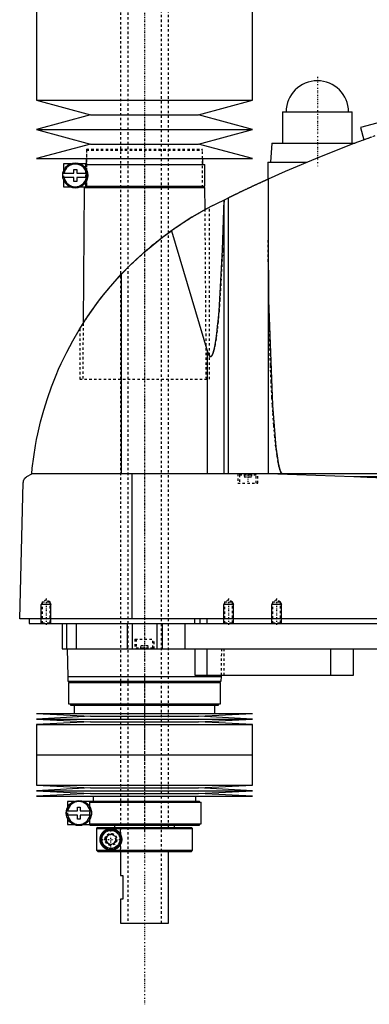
# Model space of a CAD drawing. Extents: x -702 to 168, y -144 to 599.
# Tile 1 of 7: x -702 to -556, y -144 to 266. Entities that reach past the tile are written whole.
import ezdxf

# ---------------------------------------------------------------- set-up
doc = ezdxf.new("R2010")
doc.units = 0
doc.linetypes.add('CENTER', pattern=[1.5, 0.45, -0.5, 0.05, -0.5])
doc.linetypes.add('DASHED', pattern=[2, 1, -1])
for name, color, linetype in [('AM_0', 7, 'CONTINUOUS'), ('AM_10', 7, 'CONTINUOUS'), ('AM_3', 7, 'DASHED'), ('AM_7', 7, 'CENTER')]:
    doc.layers.add(name, color=color, linetype=linetype)

msp = doc.modelspace()

# ---------------------------------------------------------------- linework, layer by layer
at = {"layer": 'AM_0', "color": 7, "linetype": 'CONTINUOUS'}
for p, q in [((-695, 375), (-695, 232.9)), ((-605, 232.9), (-605, 375)), ((-453.75, 249.97), (-560, 221.5)), ((-695, 232.9), (-672.5, 226.8)), ((-695, 232.9), (-605, 232.9)), ((-627.5, 226.8), (-605, 232.9)), ((-672.5, 226.8), (-695, 220.7)), ((-672.5, 226.8), (-627.5, 226.8)), ((-605, 220.7), (-627.5, 226.8)), ((-592.5, 228), (-592.5, 215)), ((-592.5, 228), (-563.5, 228)), ((-563.5, 215), (-563.5, 228)), ((-695, 220.7), (-672.5, 214.6)), ((-695, 220.7), (-605, 220.7)), ((-627.5, 214.6), (-605, 220.7)), ((-560, 221.5), (-558.62, 216.36)), ((-672.5, 214.6), (-695, 208.5)), ((-672.5, 214.6), (-627.5, 214.6)), ((-605, 208.5), (-627.5, 214.6)), ((-597, 215), (-597.5, 207)), ((-597, 215), (-562.27, 215)), ((-695, 208.5), (-605, 208.5)), ((-683.75, 206.3), (-683.75, 203.38)), ((-680.98, 206.3), (-683.75, 206.3)), ((-674.4, 206.3), (-676.72, 206.3)), ((-674.4, 204.29), (-674.4, 206.3)), ((-674.4, 206), (-624.85, 206)), ((-674.35, 208.5), (-674.35, 206)), ((-625.65, 206), (-625.65, 208.5)), ((-624.85, 197), (-624.85, 206)), ((-598.65, 207), (-598.65, 199.94)), ((-598.65, 207), (-582.43, 207)), ((-684.02, 202.4), (-679.45, 202.4)), ((-679.45, 202.4), (-679.45, 204)), ((-679.45, 204), (-678.25, 204)), ((-678.25, 204), (-678.25, 202.4)), ((-678.25, 202.4), (-673.68, 202.4)), ((-679.45, 200.6), (-684.02, 200.6)), ((-683.75, 199.62), (-683.75, 196.7)), ((-679.45, 199), (-679.45, 200.6)), ((-678.25, 199), (-679.45, 199)), ((-678.25, 200.6), (-678.25, 199)), ((-673.68, 200.6), (-678.25, 200.6)), ((-674.4, 196.7), (-674.4, 198.71)), ((-598.5, 200.01), (-598.5, 77.05)), ((-683.75, 196.7), (-680.98, 196.7)), ((-676.72, 196.7), (-674.4, 196.7)), ((-675.17, 196.5), (-675.58, 139.77)), ((-675.17, 196.5), (-624.83, 196.5)), ((-674.4, 197), (-624.85, 197)), ((-674.35, 197), (-674.35, 196.5)), ((-625.65, 196.5), (-625.65, 197)), ((-624.76, 187.27), (-624.83, 196.5)), ((-621.5, 189), (-615.04, 192.21)), ((-616.82, 77.05), (-616.82, 191.34)), ((-615.04, 77.05), (-615.04, 192.21)), ((-624.76, 187.27), (-623, 188.22)), ((-638.83, 178.45), (-623.7, 127.93)), ((-659.54, 77.05), (-659.54, 160.38)), ((-677, 137.5), (-675.58, 139.76)), ((-623.7, 77.05), (-623.7, 127.93)), ((-699, 75.85), (-697, 77.05)), ((-305.5, 77.05), (-697, 77.05)), ((-655.15, 16.5), (-655.15, 77.05)), ((-594.4, 77.05), (-562.76, 75.85)), ((-562.76, 75.85), (-352.3, 75.85)), ((-702, 16.5), (-700.5, 73.35)), ((-300.5, 16.5), (-702, 16.5)), ((-698, 16.5), (-698, 14.5)), ((-629.15, 16.5), (-629.15, 14.5)), ((-627, 16.5), (-627, 14.5)), ((-624, 16.5), (-624, 14.5)), ((-698, 14.5), (-344, 14.5)), ((-684.3, 14.5), (-684.3, 4)), ((-682.5, 14.5), (-682.5, 4)), ((-678.5, 14.5), (-678.5, 4)), ((-657.3, 14.5), (-657.3, 4)), ((-655.19, 14.5), (-655.19, 4)), ((-644.81, 14.5), (-644.81, 4)), ((-642.7, 14.5), (-642.7, 4)), ((-633.21, 14.5), (-633.21, 4)), ((-684.3, 4), (-488, 4)), ((-682.17, 4), (-682, -7.5)), ((-629, 4), (-629, -7)), ((-624, 4), (-624, -7)), ((-572.56, 4), (-572.56, -7)), ((-563, -7), (-563, 4)), ((-682, -7.5), (-681.9, -9.5)), ((-682, -7.5), (-618, -7.5)), ((-629, -7), (-563, -7)), ((-618.1, -9.5), (-618, -7.5)), ((-618, -7.5), (-617.99, -7)), ((-681.9, -9.5), (-618.1, -9.5)), ((-681.65, -10), (-681.65, -19)), ((-681.65, -10), (-618.35, -10)), ((-680.85, -9.5), (-680.85, -10)), ((-619.15, -10), (-619.15, -9.5)), ((-618.35, -19), (-618.35, -10)), ((-681.65, -19), (-618.35, -19)), ((-680.85, -19), (-680.85, -19.5)), ((-680.85, -19.5), (-619.15, -19.5)), ((-679.35, -19.5), (-679.35, -23)), ((-620.65, -23), (-620.65, -19.5)), ((-619.15, -19.5), (-619.15, -19)), ((-695, -23), (-672.5, -24.15)), ((-695, -23), (-605, -23)), ((-672.5, -24.15), (-695, -25.3)), ((-672.5, -24.15), (-627.5, -24.15)), ((-627.5, -24.15), (-605, -23)), ((-605, -25.3), (-627.5, -24.15)), ((-695, -25.3), (-672.5, -26.45)), ((-695, -25.3), (-605, -25.3)), ((-672.5, -26.45), (-695, -27.6)), ((-695, -27.6), (-695, -40.25)), ((-695, -27.6), (-605, -27.6)), ((-672.5, -26.45), (-627.5, -26.45)), ((-627.5, -26.45), (-605, -25.3)), ((-605, -27.6), (-627.5, -26.45)), ((-605, -40.25), (-605, -27.6)), ((-695, -40.25), (-605, -40.25)), ((-695, -40.25), (-695, -52.9)), ((-695, -40.25), (-605, -40.25)), ((-605, -52.9), (-605, -40.25)), ((-695, -52.9), (-672.5, -54.05)), ((-695, -52.9), (-605, -52.9)), ((-627.5, -54.05), (-605, -52.9)), ((-672.5, -54.05), (-695, -55.2)), ((-695, -55.2), (-672.5, -56.35)), ((-695, -55.2), (-605, -55.2)), ((-672.5, -56.35), (-695, -57.5)), ((-695, -57.5), (-605, -57.5)), ((-672.5, -54.05), (-627.5, -54.05)), ((-672.5, -56.35), (-627.5, -56.35)), ((-671.35, -57.5), (-671.35, -59.5)), ((-628.65, -59.5), (-628.65, -57.5)), ((-605, -55.2), (-627.5, -54.05)), ((-627.5, -56.35), (-605, -55.2)), ((-605, -57.5), (-627.5, -56.35)), ((-682.15, -59.7), (-682.15, -62.37)), ((-679.48, -59.7), (-682.15, -59.7)), ((-672.8, -59.7), (-675.22, -59.7)), ((-672.85, -59.5), (-672.85, -59.7)), ((-672.85, -59.5), (-627.15, -59.5)), ((-672.8, -61.88), (-672.8, -59.7)), ((-672.8, -60), (-626.35, -60)), ((-627.15, -60), (-627.15, -59.5)), ((-626.35, -69), (-626.35, -60)), ((-682.5, -63.6), (-677.95, -63.6)), ((-682.5, -65.4), (-682.5, -63.6)), ((-677.95, -65.4), (-682.5, -65.4)), ((-677.95, -63.6), (-677.95, -62)), ((-677.95, -62), (-676.75, -62)), ((-677.95, -67), (-677.95, -65.4)), ((-676.75, -62), (-676.75, -63.6)), ((-676.75, -63.6), (-672.18, -63.6)), ((-676.75, -65.4), (-676.75, -67)), ((-672.18, -65.4), (-676.75, -65.4)), ((-672.15, -63.78), (-672.15, -65.22)), ((-682.15, -66.63), (-682.15, -69.3)), ((-682.15, -69.3), (-679.48, -69.3)), ((-676.75, -67), (-677.95, -67)), ((-675.22, -69.3), (-672.8, -69.3)), ((-672.85, -69.3), (-672.85, -69.5)), ((-672.85, -69.5), (-627.15, -69.5)), ((-672.8, -69.3), (-672.8, -67.12)), ((-672.8, -69), (-626.35, -69)), ((-662.5, -69.5), (-662.5, -70.5)), ((-637.5, -70.5), (-637.5, -69.5)), ((-627.15, -69.5), (-627.15, -69)), ((-669.49, -70.5), (-669.99, -71)), ((-669.99, -71), (-630, -71)), ((-669.99, -71), (-669.99, -80)), ((-669.49, -70.5), (-630.5, -70.5)), ((-666, -74.35), (-664, -73.19)), ((-664, -73.19), (-662, -74.35)), ((-630, -71), (-630.5, -70.5)), ((-630, -80), (-630, -71)), ((-666, -76.65), (-666, -74.35)), ((-664, -77.81), (-666, -76.65)), ((-662, -76.65), (-664, -77.81)), ((-662, -74.35), (-662, -76.65)), ((-669.99, -80), (-630, -80)), ((-669.99, -80), (-669.49, -80.5)), ((-669.49, -80.5), (-630.5, -80.5)), ((-660, -80.5), (-660, -90.5)), ((-640, -110.5), (-640, -80.5)), ((-630.5, -80.5), (-630, -80)), ((-660, -90.5), (-659, -90.5)), ((-659, -90.5), (-659, -100.5)), ((-660, -100.5), (-660, -110.5)), ((-659, -100.5), (-660, -100.5)), ((-660, -110.5), (-640, -110.5))]:
    msp.add_line(p, q, dxfattribs=at)
for points in [[(-555.5, 217.5, 0), (-562.76, 214.82, 0), (-577.17, 209.17, 0), (-591.43, 203.15, 0), (-598.5, 200.01, 0)], [(-615.04, 192.21, 0), (-615, 192.23, 0), (-614.92, 192.27, 0), (-614.83, 192.31, 0), (-614.79, 192.34, 0), (-614.74, 192.36, 0), (-614.64, 192.41, 0), (-614.54, 192.46, 0), (-614.43, 192.51, 0), (-614.31, 192.57, 0), (-614.19, 192.63, 0), (-614.13, 192.66, 0), (-614.07, 192.69, 0), (-613.94, 192.75, 0), (-613.81, 192.82, 0), (-613.67, 192.88, 0), (-613.53, 192.95, 0), (-613.39, 193.02, 0), (-613.32, 193.05, 0), (-613.24, 193.09, 0), (-613.09, 193.16, 0), (-612.94, 193.23, 0), (-612.87, 193.27, 0), (-612.79, 193.31, 0), (-612.63, 193.39, 0), (-612.47, 193.47, 0), (-612.38, 193.51, 0), (-612.3, 193.55, 0), (-612.13, 193.63, 0), (-611.95, 193.71, 0), (-611.77, 193.8, 0), (-611.59, 193.89, 0), (-611.4, 193.98, 0), (-611.31, 194.02, 0), (-611.22, 194.07, 0), (-611.02, 194.16, 0), (-610.83, 194.26, 0), (-610.63, 194.35, 0), (-610.43, 194.45, 0), (-610.23, 194.54, 0), (-610.13, 194.59, 0), (-610.03, 194.64, 0), (-609.82, 194.74, 0), (-609.61, 194.84, 0), (-609.41, 194.94, 0), (-609.2, 195.04, 0), (-608.99, 195.14, 0), (-608.88, 195.19, 0), (-608.78, 195.24, 0), (-608.57, 195.34, 0), (-608.36, 195.44, 0), (-608.15, 195.54, 0), (-607.94, 195.64, 0), (-607.73, 195.73, 0), (-607.62, 195.78, 0), (-607.52, 195.83, 0), (-607.31, 195.93, 0), (-607.11, 196.03, 0), (-606.91, 196.12, 0), (-606.7, 196.22, 0), (-606.49, 196.32, 0), (-606.39, 196.37, 0), (-606.29, 196.41, 0), (-606.08, 196.51, 0), (-605.87, 196.61, 0), (-605.76, 196.66, 0), (-605.66, 196.71, 0), (-605.45, 196.81, 0), (-605.24, 196.91, 0), (-605.13, 196.96, 0), (-605.03, 197.01, 0), (-604.82, 197.1, 0), (-604.61, 197.2, 0), (-604.4, 197.3, 0), (-604.19, 197.39, 0), (-603.98, 197.49, 0), (-603.88, 197.54, 0), (-603.78, 197.59, 0), (-603.58, 197.68, 0), (-603.38, 197.77, 0), (-603.18, 197.86, 0), (-602.98, 197.95, 0), (-602.79, 198.04, 0), (-602.69, 198.09, 0), (-602.6, 198.13, 0), (-602.41, 198.22, 0), (-602.23, 198.3, 0), (-602.05, 198.39, 0), (-601.87, 198.47, 0), (-601.7, 198.55, 0), (-601.61, 198.59, 0), (-601.53, 198.62, 0), (-601.37, 198.7, 0), (-601.2, 198.77, 0), (-601.05, 198.85, 0), (-600.9, 198.91, 0), (-600.75, 198.98, 0), (-600.68, 199.02, 0), (-600.6, 199.05, 0), (-600.46, 199.11, 0), (-600.32, 199.18, 0), (-600.19, 199.24, 0), (-600.05, 199.3, 0), (-599.92, 199.36, 0), (-599.86, 199.39, 0), (-599.8, 199.42, 0), (-599.68, 199.47, 0), (-599.57, 199.52, 0), (-599.51, 199.55, 0), (-599.46, 199.57, 0), (-599.35, 199.62, 0), (-599.25, 199.66, 0), (-599.21, 199.69, 0), (-599.16, 199.71, 0), (-599.07, 199.75, 0), (-598.99, 199.78, 0), (-598.91, 199.82, 0), (-598.84, 199.85, 0), (-598.78, 199.88, 0), (-598.75, 199.89, 0), (-598.73, 199.9, 0), (-598.67, 199.93, 0), (-598.63, 199.95, 0), (-598.59, 199.96, 0), (-598.56, 199.98, 0), (-598.54, 199.99, 0), (-598.53, 199.99, 0), (-598.52, 200, 0), (-598.51, 200, 0), (-598.5, 200.01, 0), (-598.5, 200.01, 0)], [(-621.5, 189, 0), (-624.49, 187.42, 0), (-630.36, 184.04, 0), (-636.05, 180.38, 0), (-638.83, 178.45, 0)], [(-623.7, 127.93, 0), (-623.67, 127.8, 0), (-623.59, 127.55, 0), (-623.51, 127.33, 0), (-623.47, 127.22, 0), (-623.43, 127.12, 0), (-623.35, 126.92, 0), (-623.27, 126.75, 0), (-623.19, 126.59, 0), (-623.11, 126.45, 0), (-623.03, 126.32, 0), (-622.99, 126.27, 0), (-622.99, 126.26, 0), (-622.97, 126.24, 0), (-622.96, 126.22, 0), (-622.96, 126.22, 0), (-622.95, 126.21, 0), (-622.94, 126.19, 0), (-622.92, 126.18, 0), (-622.91, 126.16, 0), (-622.9, 126.15, 0), (-622.88, 126.13, 0), (-622.88, 126.13, 0), (-622.87, 126.12, 0), (-622.86, 126.11, 0), (-622.84, 126.09, 0), (-622.83, 126.08, 0), (-622.82, 126.07, 0), (-622.8, 126.06, 0), (-622.8, 126.05, 0), (-622.79, 126.05, 0), (-622.78, 126.04, 0), (-622.76, 126.03, 0), (-622.75, 126.02, 0), (-622.74, 126.01, 0), (-622.72, 126, 0), (-622.72, 126, 0), (-622.71, 125.99, 0), (-622.7, 125.99, 0), (-622.68, 125.98, 0), (-622.67, 125.97, 0), (-622.66, 125.97, 0), (-622.64, 125.96, 0), (-622.64, 125.96, 0), (-622.63, 125.96, 0), (-622.62, 125.95, 0), (-622.6, 125.95, 0), (-622.59, 125.95, 0), (-622.58, 125.94, 0), (-622.56, 125.94, 0), (-622.56, 125.94, 0), (-622.55, 125.94, 0), (-622.54, 125.94, 0), (-622.52, 125.94, 0), (-622.52, 125.94, 0), (-622.51, 125.94, 0), (-622.5, 125.94, 0), (-622.48, 125.94, 0), (-622.48, 125.94, 0), (-622.47, 125.94, 0), (-622.46, 125.94, 0), (-622.44, 125.94, 0), (-622.43, 125.94, 0), (-622.42, 125.94, 0), (-622.4, 125.95, 0), (-622.4, 125.95, 0), (-622.39, 125.95, 0), (-622.38, 125.96, 0), (-622.36, 125.96, 0), (-622.35, 125.97, 0), (-622.34, 125.97, 0), (-622.32, 125.98, 0), (-622.32, 125.98, 0), (-622.31, 125.98, 0), (-622.3, 125.99, 0), (-622.28, 126, 0), (-622.28, 126, 0), (-622.27, 126.01, 0), (-622.26, 126.01, 0), (-622.24, 126.02, 0), (-622.24, 126.03, 0), (-622.23, 126.03, 0), (-622.22, 126.04, 0), (-622.2, 126.05, 0), (-622.19, 126.06, 0), (-622.18, 126.08, 0), (-622.16, 126.09, 0), (-622.16, 126.09, 0), (-622.15, 126.1, 0), (-622.14, 126.11, 0), (-622.13, 126.13, 0), (-622.11, 126.14, 0), (-622.1, 126.15, 0), (-622.09, 126.17, 0), (-622.08, 126.18, 0), (-622.07, 126.18, 0), (-622.06, 126.2, 0), (-622.05, 126.22, 0), (-622.04, 126.22, 0), (-622.03, 126.23, 0), (-622.02, 126.25, 0), (-622.01, 126.27, 0), (-622, 126.28, 0), (-621.99, 126.29, 0), (-621.98, 126.3, 0), (-621.97, 126.32, 0), (-621.92, 126.39, 0), (-621.84, 126.53, 0), (-621.76, 126.68, 0), (-621.68, 126.85, 0), (-621.6, 127.03, 0), (-621.56, 127.13, 0), (-621.52, 127.24, 0), (-621.45, 127.46, 0), (-621.37, 127.69, 0), (-621.29, 127.95, 0), (-621.21, 128.22, 0), (-621.13, 128.5, 0), (-621.09, 128.65, 0), (-621.06, 128.81, 0), (-620.98, 129.13, 0), (-620.9, 129.47, 0), (-620.63, 130.78, 0), (-620.19, 133.5, 0), (-619.75, 136.79, 0), (-619.54, 138.64, 0), (-619.34, 140.63, 0), (-618.94, 145, 0), (-618.57, 149.87, 0), (-617.47, 170.39, 0), (-616.84, 191.33, 0)], [(-659.54, 160.38, 0), (-656.34, 163.67, 0), (-649.63, 169.92, 0), (-642.52, 175.73, 0), (-638.83, 178.45, 0)], [(-598.5, 174.82, 0), (-598.3, 149.52, 0), (-596.74, 105.69, 0), (-595.27, 88.1, 0), (-594.8, 84.49, 0), (-594.3, 81.58, 0), (-594.05, 80.38, 0), (-594.01, 80.2, 0), (-593.93, 79.85, 0), (-593.84, 79.52, 0), (-593.8, 79.37, 0), (-593.76, 79.22, 0), (-593.67, 78.93, 0), (-593.58, 78.66, 0), (-593.5, 78.41, 0), (-593.41, 78.19, 0), (-593.33, 77.98, 0), (-593.28, 77.89, 0), (-593.24, 77.8, 0), (-593.15, 77.63, 0), (-593.07, 77.49, 0), (-593.02, 77.41, 0), (-593, 77.39, 0), (-592.99, 77.37, 0), (-592.98, 77.36, 0), (-592.97, 77.35, 0), (-592.96, 77.33, 0), (-592.94, 77.32, 0), (-592.93, 77.3, 0), (-592.91, 77.28, 0), (-592.9, 77.27, 0), (-592.89, 77.26, 0), (-592.89, 77.25, 0), (-592.87, 77.24, 0), (-592.86, 77.22, 0), (-592.84, 77.21, 0), (-592.83, 77.2, 0), (-592.81, 77.18, 0), (-592.81, 77.18, 0), (-592.8, 77.17, 0), (-592.78, 77.16, 0), (-592.77, 77.15, 0), (-592.76, 77.14, 0), (-592.75, 77.14, 0), (-592.74, 77.13, 0), (-592.73, 77.12, 0), (-592.72, 77.11, 0), (-592.71, 77.11, 0), (-592.7, 77.1, 0), (-592.68, 77.09, 0), (-592.67, 77.09, 0), (-592.65, 77.08, 0), (-592.64, 77.08, 0), (-592.63, 77.07, 0), (-592.62, 77.07, 0), (-592.61, 77.07, 0), (-592.59, 77.06, 0), (-592.58, 77.06, 0), (-592.57, 77.06, 0), (-592.55, 77.05, 0), (-592.54, 77.05, 0), (-592.54, 77.05, 0), (-592.52, 77.05, 0), (-592.51, 77.05, 0), (-592.5, 77.05, 0)], [(-697, 77.05, 0), (-696.77, 79.37, 0), (-696.18, 84.09, 0), (-695.42, 88.89, 0), (-694.97, 91.32, 0), (-694.47, 93.75, 0), (-693.33, 98.65, 0), (-691.99, 103.56, 0), (-690.47, 108.47, 0), (-688.74, 113.37, 0), (-686.83, 118.23, 0), (-685.8, 120.64, 0), (-684.72, 123.04, 0), (-682.42, 127.8, 0), (-679.93, 132.47, 0), (-677.27, 137.05, 0), (-674.44, 141.53, 0), (-671.45, 145.88, 0), (-669.89, 148.01, 0), (-668.3, 150.11, 0), (-664.99, 154.24, 0), (-661.41, 158.34, 0), (-659.54, 160.38, 0)], [(-700.5, 73.35, 0), (-700.5, 73.35, 0), (-700.5, 73.36, 0), (-700.5, 73.37, 0), (-700.5, 73.38, 0), (-700.5, 73.38, 0), (-700.5, 73.39, 0), (-700.5, 73.4, 0), (-700.5, 73.43, 0), (-700.49, 73.48, 0), (-700.49, 73.51, 0), (-700.49, 73.53, 0), (-700.48, 73.58, 0), (-700.48, 73.63, 0), (-700.47, 73.68, 0), (-700.46, 73.73, 0), (-700.46, 73.78, 0), (-700.45, 73.8, 0), (-700.45, 73.82, 0), (-700.44, 73.86, 0), (-700.43, 73.9, 0), (-700.42, 73.94, 0), (-700.41, 73.98, 0), (-700.4, 74.02, 0), (-700.4, 74.04, 0), (-700.39, 74.05, 0), (-700.38, 74.09, 0), (-700.37, 74.12, 0), (-700.37, 74.14, 0), (-700.36, 74.16, 0), (-700.35, 74.19, 0), (-700.34, 74.22, 0), (-700.33, 74.24, 0), (-700.33, 74.26, 0), (-700.32, 74.29, 0), (-700.3, 74.32, 0), (-700.26, 74.43, 0), (-700.18, 74.59, 0), (-700.1, 74.75, 0), (-700.02, 74.88, 0), (-699.94, 75, 0), (-699.9, 75.06, 0), (-699.86, 75.11, 0), (-699.77, 75.22, 0), (-699.67, 75.32, 0), (-699.58, 75.41, 0), (-699.48, 75.51, 0), (-699.38, 75.59, 0), (-699.33, 75.63, 0), (-699.27, 75.67, 0), (-699.17, 75.75, 0), (-699.06, 75.82, 0), (-699, 75.85, 0)], [(-562.76, 75.85, 0), (-557.28, 75.66, 0), (-546.52, 75.14, 0)], [(-664, -80, 0), (-664.06, -80, 0), (-664.19, -80, 0), (-664.32, -79.99, 0), (-664.38, -79.98, 0), (-664.44, -79.98, 0), (-664.57, -79.96, 0), (-664.7, -79.95, 0), (-664.82, -79.92, 0), (-664.94, -79.9, 0), (-665.07, -79.87, 0), (-665.13, -79.86, 0), (-665.19, -79.84, 0), (-665.31, -79.81, 0), (-665.43, -79.77, 0), (-665.55, -79.73, 0), (-665.66, -79.68, 0), (-665.78, -79.63, 0), (-665.83, -79.61, 0), (-665.89, -79.58, 0), (-666, -79.53, 0), (-666.11, -79.47, 0), (-666.16, -79.45, 0), (-666.22, -79.42, 0), (-666.32, -79.35, 0), (-666.43, -79.29, 0), (-666.48, -79.26, 0), (-666.53, -79.22, 0), (-666.63, -79.15, 0), (-666.72, -79.08, 0), (-666.82, -79.01, 0), (-666.91, -78.93, 0), (-667, -78.85, 0), (-667.05, -78.81, 0), (-667.09, -78.77, 0), (-667.17, -78.69, 0), (-667.26, -78.6, 0), (-667.34, -78.52, 0), (-667.42, -78.43, 0), (-667.49, -78.34, 0), (-667.53, -78.29, 0), (-667.57, -78.25, 0), (-667.64, -78.15, 0), (-667.71, -78.05, 0), (-667.78, -77.94, 0), (-667.85, -77.83, 0), (-667.91, -77.72, 0), (-667.95, -77.66, 0), (-667.98, -77.6, 0), (-668.04, -77.48, 0), (-668.1, -77.36, 0), (-668.15, -77.23, 0), (-668.21, -77.1, 0), (-668.25, -76.97, 0), (-668.28, -76.9, 0), (-668.3, -76.83, 0), (-668.34, -76.69, 0), (-668.38, -76.55, 0), (-668.41, -76.4, 0), (-668.43, -76.31, 0), (-668.43, -76.28, 0), (-668.44, -76.26, 0), (-668.44, -76.24, 0), (-668.44, -76.23, 0), (-668.44, -76.21, 0), (-668.45, -76.18, 0), (-668.45, -76.15, 0), (-668.46, -76.13, 0), (-668.46, -76.1, 0), (-668.46, -76.09, 0), (-668.46, -76.07, 0), (-668.47, -76.05, 0), (-668.47, -76.02, 0), (-668.47, -76.01, 0), (-668.47, -75.99, 0), (-668.48, -75.97, 0), (-668.48, -75.94, 0), (-668.48, -75.93, 0), (-668.48, -75.91, 0), (-668.48, -75.89, 0), (-668.49, -75.86, 0), (-668.49, -75.83, 0), (-668.49, -75.8, 0), (-668.49, -75.77, 0), (-668.49, -75.76, 0), (-668.49, -75.75, 0), (-668.49, -75.72, 0), (-668.5, -75.69, 0), (-668.5, -75.66, 0), (-668.5, -75.63, 0), (-668.5, -75.6, 0), (-668.5, -75.59, 0), (-668.5, -75.57, 0), (-668.5, -75.54, 0), (-668.5, -75.51, 0), (-668.5, -75.5, 0), (-668.5, -75.49, 0), (-668.5, -75.46, 0), (-668.5, -75.43, 0), (-668.5, -75.41, 0), (-668.5, -75.4, 0), (-668.5, -75.37, 0), (-668.5, -75.34, 0), (-668.5, -75.31, 0), (-668.49, -75.28, 0), (-668.49, -75.25, 0), (-668.49, -75.24, 0), (-668.49, -75.23, 0), (-668.49, -75.2, 0), (-668.49, -75.17, 0), (-668.49, -75.14, 0), (-668.48, -75.11, 0), (-668.48, -75.09, 0), (-668.48, -75.07, 0), (-668.48, -75.06, 0), (-668.48, -75.03, 0), (-668.47, -75.01, 0), (-668.47, -74.99, 0), (-668.47, -74.98, 0), (-668.47, -74.95, 0), (-668.46, -74.93, 0), (-668.46, -74.91, 0), (-668.46, -74.9, 0), (-668.46, -74.87, 0), (-668.45, -74.85, 0), (-668.45, -74.82, 0), (-668.44, -74.79, 0), (-668.44, -74.77, 0), (-668.44, -74.76, 0), (-668.44, -74.74, 0), (-668.43, -74.72, 0), (-668.43, -74.69, 0), (-668.41, -74.6, 0), (-668.38, -74.45, 0), (-668.34, -74.31, 0), (-668.3, -74.17, 0), (-668.28, -74.1, 0), (-668.25, -74.03, 0), (-668.21, -73.9, 0), (-668.15, -73.77, 0), (-668.1, -73.64, 0), (-668.04, -73.52, 0), (-667.98, -73.4, 0), (-667.95, -73.34, 0), (-667.91, -73.28, 0), (-667.85, -73.17, 0), (-667.78, -73.06, 0), (-667.71, -72.95, 0), (-667.64, -72.85, 0), (-667.57, -72.75, 0), (-667.53, -72.71, 0), (-667.49, -72.66, 0), (-667.42, -72.57, 0), (-667.34, -72.48, 0), (-667.26, -72.4, 0), (-667.17, -72.31, 0), (-667.09, -72.23, 0), (-667.05, -72.19, 0), (-667, -72.15, 0), (-666.91, -72.07, 0), (-666.82, -71.99, 0), (-666.72, -71.92, 0), (-666.63, -71.85, 0), (-666.53, -71.78, 0), (-666.48, -71.74, 0), (-666.43, -71.71, 0), (-666.32, -71.65, 0), (-666.22, -71.58, 0), (-666.16, -71.55, 0), (-666.11, -71.53, 0), (-666, -71.47, 0), (-665.89, -71.42, 0), (-665.83, -71.39, 0), (-665.78, -71.37, 0), (-665.66, -71.32, 0), (-665.55, -71.27, 0), (-665.43, -71.23, 0), (-665.31, -71.19, 0), (-665.19, -71.16, 0), (-665.13, -71.14, 0), (-665.07, -71.13, 0), (-664.94, -71.1, 0), (-664.82, -71.08, 0), (-664.7, -71.05, 0), (-664.57, -71.04, 0), (-664.44, -71.02, 0), (-664.38, -71.02, 0), (-664.32, -71.01, 0), (-664.19, -71, 0), (-664.06, -71, 0), (-664, -71, 0)], [(-664, -71, 0), (-663.95, -71, 0), (-663.85, -71, 0), (-663.74, -71.01, 0), (-663.69, -71.01, 0), (-663.63, -71.01, 0), (-663.52, -71.03, 0), (-663.42, -71.04, 0), (-663.3, -71.05, 0), (-663.19, -71.07, 0), (-663.08, -71.09, 0), (-663.02, -71.11, 0), (-662.97, -71.12, 0), (-662.85, -71.15, 0), (-662.74, -71.18, 0), (-662.63, -71.21, 0), (-662.51, -71.25, 0), (-662.4, -71.29, 0), (-662.34, -71.32, 0), (-662.28, -71.34, 0), (-662.17, -71.39, 0), (-662.06, -71.44, 0), (-662, -71.47, 0), (-661.95, -71.5, 0), (-661.83, -71.56, 0), (-661.72, -71.62, 0), (-661.67, -71.65, 0), (-661.61, -71.68, 0), (-661.51, -71.75, 0), (-661.4, -71.83, 0), (-661.3, -71.9, 0), (-661.19, -71.98, 0), (-661.09, -72.06, 0), (-661.04, -72.11, 0), (-661, -72.15, 0), (-660.9, -72.24, 0), (-660.81, -72.33, 0), (-660.71, -72.42, 0), (-660.63, -72.52, 0), (-660.54, -72.62, 0), (-660.5, -72.68, 0), (-660.45, -72.73, 0), (-660.37, -72.84, 0), (-660.29, -72.95, 0), (-660.21, -73.07, 0), (-660.14, -73.19, 0), (-660.06, -73.32, 0), (-660.03, -73.38, 0), (-660, -73.45, 0), (-659.93, -73.58, 0), (-659.87, -73.71, 0), (-659.81, -73.85, 0), (-659.76, -73.99, 0), (-659.71, -74.13, 0), (-659.69, -74.2, 0), (-659.67, -74.27, 0), (-659.63, -74.41, 0), (-659.6, -74.56, 0), (-659.57, -74.7, 0), (-659.55, -74.85, 0), (-659.53, -74.99, 0), (-659.52, -75.07, 0), (-659.51, -75.14, 0), (-659.51, -75.28, 0), (-659.5, -75.43, 0), (-659.5, -75.5, 0), (-659.5, -75.57, 0), (-659.51, -75.72, 0), (-659.51, -75.86, 0), (-659.52, -75.93, 0), (-659.53, -76.01, 0), (-659.55, -76.15, 0), (-659.57, -76.3, 0), (-659.6, -76.44, 0), (-659.63, -76.59, 0), (-659.67, -76.73, 0), (-659.69, -76.8, 0), (-659.71, -76.87, 0), (-659.76, -77.01, 0), (-659.81, -77.15, 0), (-659.87, -77.29, 0), (-659.93, -77.42, 0), (-660, -77.55, 0), (-660.03, -77.62, 0), (-660.06, -77.68, 0), (-660.14, -77.81, 0), (-660.21, -77.93, 0), (-660.29, -78.05, 0), (-660.37, -78.16, 0), (-660.45, -78.27, 0), (-660.5, -78.32, 0), (-660.54, -78.38, 0), (-660.63, -78.48, 0), (-660.71, -78.58, 0), (-660.81, -78.67, 0), (-660.9, -78.76, 0), (-661, -78.85, 0), (-661.04, -78.89, 0), (-661.09, -78.94, 0), (-661.19, -79.02, 0), (-661.3, -79.1, 0), (-661.4, -79.17, 0), (-661.51, -79.25, 0), (-661.61, -79.32, 0), (-661.67, -79.35, 0), (-661.72, -79.38, 0), (-661.83, -79.44, 0), (-661.95, -79.5, 0), (-662, -79.53, 0), (-662.06, -79.56, 0), (-662.17, -79.61, 0), (-662.28, -79.66, 0), (-662.34, -79.68, 0), (-662.4, -79.71, 0), (-662.51, -79.75, 0), (-662.63, -79.79, 0), (-662.74, -79.82, 0), (-662.85, -79.85, 0), (-662.97, -79.88, 0), (-663.02, -79.89, 0), (-663.08, -79.91, 0), (-663.19, -79.93, 0), (-663.3, -79.95, 0), (-663.42, -79.96, 0), (-663.52, -79.97, 0), (-663.63, -79.99, 0), (-663.69, -79.99, 0), (-663.74, -79.99, 0), (-663.85, -80, 0), (-663.95, -80, 0), (-664, -80, 0)]]:
    msp.add_polyline3d(points, dxfattribs=at)
for centre, radius in [((-678.85, 201.5), 5.25), ((-677.35, -64.5), 5.25), ((-664, -75.5), 4.25), ((-664, -75.5), 3.75)]:
    msp.add_circle(centre, radius, dxfattribs=at)
for centre, radius, start, end in [((-578, 228), 13, 0, 180), ((-678.85, 201.5), 4.75, 10.9221, 169.0779), ((-678.85, 201.5), 4.75, 190.9221, 349.0779), ((-677.35, -64.5), 4.75, 10.9221, 169.0779), ((-677.35, -64.5), 4.75, 190.9221, 349.0779)]:
    msp.add_arc(centre, radius, start, end, dxfattribs=at)
at = {"layer": 'AM_10', "color": 7, "linetype": 'CONTINUOUS'}
for p, q in [((-692.62, 23.16), (-693, 22.5)), ((-689, 22.5), (-693, 22.5)), ((-693, 14.5), (-693, 22.5)), ((-689.38, 23.16), (-689, 22.5)), ((-689, 14.5), (-689, 22.5)), ((-616.62, 23.16), (-617, 22.5)), ((-613, 22.5), (-617, 22.5)), ((-617, 14.5), (-617, 22.5)), ((-613.38, 23.16), (-613, 22.5)), ((-613, 14.5), (-613, 22.5)), ((-596.62, 23.16), (-597, 22.5)), ((-593, 22.5), (-597, 22.5)), ((-597, 14.5), (-597, 22.5)), ((-593.38, 23.16), (-593, 22.5)), ((-593, 14.5), (-593, 22.5))]:
    msp.add_line(p, q, dxfattribs=at)
msp.add_arc((-664, -75.5), 2.01, 75, 15, dxfattribs=at)
at = {"layer": 'AM_3', "color": 6, "linetype": 'DASHED'}
for p, q in [((-657, 565.5), (-657, -110.5)), ((-643, -110.5), (-643, 565.5)), ((-660, 553.5), (-660, -80.5)), ((-640, -70.5), (-640, 553.5)), ((-558.62, 216.36), (-549.21, 219.86)), ((-674.17, 212.5), (-674.17, 196.5)), ((-674.17, 212.5), (-625.83, 212.5)), ((-673.67, 212.5), (-674.17, 212)), ((-674.17, 212), (-674.17, 196.5)), ((-674.17, 212), (-625.83, 212)), ((-625.83, 212), (-626.33, 212.5)), ((-625.83, 196.5), (-625.83, 212.5)), ((-625.83, 196.5), (-625.83, 212)), ((-676.72, 206.3), (-680.98, 206.3)), ((-683.75, 203.38), (-683.75, 199.62)), ((-674.4, 198.71), (-674.4, 204.29)), ((-674.16, 199.15), (-674.16, 203.85)), ((-680.98, 196.7), (-676.72, 196.7)), ((-624.25, 116.5), (-624.76, 187.27)), ((-623, 116.5), (-623, 188.22)), ((-675.58, 139.77), (-675.75, 116.5)), ((-677, 137.5), (-677, 116.5)), ((-677, 116.5), (-623, 116.5)), ((-611.15, 77.05), (-611.15, 73.05)), ((-610.1, 77.05), (-610.5, 76.65)), ((-610.5, 76.65), (-610.5, 73.05)), ((-610.5, 76.65), (-603.5, 76.65)), ((-608.5, 77.05), (-608.5, 75.8)), ((-608.5, 75.8), (-605.5, 75.8)), ((-607, 77.05), (-607, 75.8)), ((-605.5, 77.05), (-605.5, 75.8)), ((-603.5, 76.65), (-603.9, 77.05)), ((-603.5, 73.05), (-603.5, 76.65)), ((-602.85, 73.05), (-602.85, 77.05)), ((-611.15, 73.05), (-602.85, 73.05)), ((-691, 24.5), (-692.62, 23.56)), ((-692.62, 23.56), (-692.62, 14.88)), ((-692.62, 23.56), (-689.38, 23.56)), ((-689.38, 23.56), (-691, 24.5)), ((-689.38, 14.88), (-689.38, 23.56)), ((-615, 24.5), (-616.62, 23.56)), ((-616.62, 23.56), (-616.62, 14.88)), ((-616.62, 23.56), (-613.38, 23.56)), ((-613.38, 23.56), (-615, 24.5)), ((-613.38, 14.88), (-613.38, 23.56)), ((-595, 24.5), (-596.62, 23.56)), ((-596.62, 23.56), (-596.62, 14.88)), ((-596.62, 23.56), (-593.38, 23.56)), ((-593.38, 23.56), (-595, 24.5)), ((-593.38, 14.88), (-593.38, 23.56)), ((-692.62, 14.88), (-693, 14.5)), ((-692.62, 14.88), (-689.38, 14.88)), ((-689, 14.5), (-689.38, 14.88)), ((-678.5, 14.5), (-678.5, 4)), ((-616.62, 14.88), (-617, 14.5)), ((-616.62, 14.88), (-613.38, 14.88)), ((-613, 14.5), (-613.38, 14.88)), ((-596.62, 14.88), (-597, 14.5)), ((-596.62, 14.88), (-593.38, 14.88)), ((-593, 14.5), (-593.38, 14.88)), ((-654, 8), (-654, 4)), ((-654, 8), (-646, 8)), ((-653.5, 8), (-653.5, 4.4)), ((-653.5, 4.4), (-653.1, 4)), ((-653.5, 4.4), (-646.5, 4.4)), ((-651.5, 4), (-651.5, 5.25)), ((-648.5, 5.25), (-651.5, 5.25)), ((-650, 4), (-650, 5.25)), ((-648.5, 4), (-648.5, 5.25)), ((-646.9, 4), (-646.5, 4.4)), ((-646.5, 4.4), (-646.5, 8)), ((-646, 4), (-646, 8)), ((-617.99, -7), (-617.83, 4)), ((-616.85, -7), (-616.85, 4)), ((-675.22, -59.7), (-679.48, -59.7)), ((-682.15, -62.37), (-682.15, -66.63)), ((-672.8, -67.12), (-672.8, -61.88)), ((-672.59, -66.72), (-672.59, -62.28)), ((-679.48, -69.3), (-675.22, -69.3)), ((-669.99, -71), (-669.86, -70.87)), ((-669.73, -70.75), (-669.61, -70.62)), ((-659.97, -80.5), (-659.97, -70.5)), ((-669.49, -80.5), (-669.86, -80.13))]:
    msp.add_line(p, q, dxfattribs=at)
for points in [[(-616.84, 191.33, 0), (-617.47, 170.39, 0), (-618.57, 149.87, 0), (-618.94, 145, 0), (-619.34, 140.63, 0), (-619.54, 138.64, 0), (-619.75, 136.79, 0), (-620.19, 133.5, 0), (-620.63, 130.78, 0), (-620.9, 129.47, 0), (-620.98, 129.13, 0), (-621.06, 128.81, 0), (-621.09, 128.65, 0), (-621.13, 128.5, 0), (-621.21, 128.22, 0), (-621.29, 127.95, 0), (-621.37, 127.69, 0), (-621.45, 127.46, 0), (-621.52, 127.24, 0), (-621.56, 127.13, 0), (-621.6, 127.03, 0), (-621.68, 126.85, 0), (-621.76, 126.68, 0), (-621.84, 126.53, 0), (-621.92, 126.39, 0), (-621.97, 126.32, 0), (-621.98, 126.3, 0), (-621.99, 126.29, 0), (-622, 126.28, 0), (-622.01, 126.27, 0), (-622.02, 126.25, 0), (-622.03, 126.23, 0), (-622.04, 126.22, 0), (-622.05, 126.22, 0), (-622.06, 126.2, 0), (-622.07, 126.18, 0), (-622.08, 126.18, 0), (-622.09, 126.17, 0), (-622.1, 126.15, 0), (-622.11, 126.14, 0), (-622.13, 126.13, 0), (-622.14, 126.11, 0), (-622.15, 126.1, 0), (-622.16, 126.09, 0), (-622.16, 126.09, 0), (-622.18, 126.08, 0), (-622.19, 126.06, 0), (-622.2, 126.05, 0), (-622.22, 126.04, 0), (-622.23, 126.03, 0), (-622.24, 126.03, 0), (-622.24, 126.02, 0), (-622.26, 126.01, 0), (-622.27, 126.01, 0), (-622.28, 126, 0), (-622.28, 126, 0), (-622.3, 125.99, 0), (-622.31, 125.98, 0), (-622.32, 125.98, 0), (-622.32, 125.98, 0), (-622.34, 125.97, 0), (-622.35, 125.97, 0), (-622.36, 125.96, 0), (-622.38, 125.96, 0), (-622.39, 125.95, 0), (-622.4, 125.95, 0), (-622.4, 125.95, 0), (-622.42, 125.94, 0), (-622.43, 125.94, 0), (-622.44, 125.94, 0), (-622.46, 125.94, 0), (-622.47, 125.94, 0), (-622.48, 125.94, 0), (-622.48, 125.94, 0), (-622.5, 125.94, 0), (-622.51, 125.94, 0), (-622.52, 125.94, 0), (-622.52, 125.94, 0), (-622.54, 125.94, 0), (-622.55, 125.94, 0), (-622.56, 125.94, 0), (-622.56, 125.94, 0), (-622.58, 125.94, 0), (-622.59, 125.95, 0), (-622.6, 125.95, 0), (-622.62, 125.95, 0), (-622.63, 125.96, 0), (-622.64, 125.96, 0), (-622.64, 125.96, 0), (-622.66, 125.97, 0), (-622.67, 125.97, 0), (-622.68, 125.98, 0), (-622.7, 125.99, 0), (-622.71, 125.99, 0), (-622.72, 126, 0), (-622.72, 126, 0), (-622.74, 126.01, 0), (-622.75, 126.02, 0), (-622.76, 126.03, 0), (-622.78, 126.04, 0), (-622.79, 126.05, 0), (-622.8, 126.05, 0), (-622.8, 126.06, 0), (-622.82, 126.07, 0), (-622.83, 126.08, 0), (-622.84, 126.09, 0), (-622.86, 126.11, 0), (-622.87, 126.12, 0), (-622.88, 126.13, 0), (-622.88, 126.13, 0), (-622.9, 126.15, 0), (-622.91, 126.16, 0), (-622.92, 126.18, 0), (-622.94, 126.19, 0), (-622.95, 126.21, 0), (-622.96, 126.22, 0), (-622.96, 126.22, 0), (-622.97, 126.24, 0), (-622.99, 126.26, 0), (-622.99, 126.27, 0), (-623, 126.28, 0), (-623.01, 126.3, 0), (-623.03, 126.31, 0), (-623.03, 126.32, 0), (-623.04, 126.33, 0), (-623.05, 126.35, 0), (-623.07, 126.37, 0), (-623.11, 126.45, 0), (-623.19, 126.59, 0), (-623.27, 126.75, 0), (-623.35, 126.92, 0), (-623.43, 127.12, 0), (-623.47, 127.22, 0), (-623.51, 127.33, 0), (-623.59, 127.55, 0), (-623.67, 127.8, 0), (-623.7, 127.93, 0)], [(-675.58, 139.76, 0), (-675.47, 139.94, 0), (-675.25, 140.29, 0), (-675.01, 140.66, 0), (-674.88, 140.86, 0), (-674.75, 141.05, 0), (-674.49, 141.46, 0), (-674.21, 141.88, 0), (-673.92, 142.31, 0), (-673.62, 142.75, 0), (-673.32, 143.21, 0), (-673.16, 143.43, 0), (-673, 143.67, 0), (-672.68, 144.14, 0), (-672.35, 144.61, 0), (-672.01, 145.09, 0), (-671.67, 145.57, 0), (-671.32, 146.06, 0), (-671.15, 146.3, 0), (-670.97, 146.55, 0), (-670.62, 147.03, 0), (-670.26, 147.52, 0), (-670.08, 147.77, 0), (-669.89, 148.02, 0), (-669.52, 148.52, 0), (-669.13, 149.03, 0), (-668.94, 149.28, 0), (-668.74, 149.54, 0), (-668.34, 150.06, 0), (-667.93, 150.58, 0), (-667.52, 151.11, 0), (-667.1, 151.65, 0), (-666.67, 152.19, 0), (-666.45, 152.46, 0), (-666.23, 152.73, 0), (-665.78, 153.27, 0), (-665.33, 153.82, 0), (-664.88, 154.37, 0), (-664.41, 154.92, 0), (-663.94, 155.47, 0), (-663.7, 155.75, 0), (-663.46, 156.03, 0), (-662.98, 156.58, 0), (-662.49, 157.14, 0), (-661.99, 157.7, 0), (-661.49, 158.25, 0), (-660.99, 158.81, 0), (-660.74, 159.09, 0), (-660.48, 159.37, 0), (-659.96, 159.92, 0), (-659.45, 160.48, 0), (-658.92, 161.03, 0), (-658.39, 161.58, 0), (-657.86, 162.13, 0), (-657.6, 162.4, 0), (-657.33, 162.67, 0), (-656.79, 163.22, 0), (-656.25, 163.76, 0), (-655.71, 164.29, 0), (-655.16, 164.83, 0), (-654.61, 165.36, 0), (-654.34, 165.62, 0), (-654.06, 165.88, 0), (-653.51, 166.4, 0), (-652.96, 166.92, 0), (-652.69, 167.18, 0), (-652.41, 167.43, 0), (-651.86, 167.94, 0), (-651.31, 168.44, 0), (-651.03, 168.69, 0), (-650.75, 168.93, 0), (-650.2, 169.42, 0), (-649.65, 169.9, 0), (-649.09, 170.39, 0), (-648.53, 170.88, 0), (-647.95, 171.36, 0), (-647.67, 171.61, 0), (-647.38, 171.85, 0), (-646.79, 172.34, 0), (-646.2, 172.82, 0), (-645.61, 173.3, 0), (-645.01, 173.78, 0), (-644.41, 174.26, 0), (-644.11, 174.5, 0), (-643.81, 174.73, 0), (-643.21, 175.2, 0), (-642.6, 175.67, 0), (-642, 176.13, 0), (-641.39, 176.58, 0), (-640.79, 177.03, 0), (-640.49, 177.25, 0), (-640.18, 177.47, 0), (-639.58, 177.91, 0), (-638.99, 178.34, 0), (-638.39, 178.76, 0), (-637.8, 179.18, 0), (-637.22, 179.58, 0), (-636.93, 179.79, 0), (-636.64, 179.98, 0), (-636.06, 180.37, 0), (-635.5, 180.76, 0), (-634.94, 181.13, 0), (-634.39, 181.49, 0), (-633.84, 181.85, 0), (-633.58, 182.02, 0), (-633.31, 182.19, 0), (-632.79, 182.53, 0), (-632.27, 182.85, 0), (-632.02, 183.01, 0), (-631.77, 183.17, 0), (-631.28, 183.47, 0), (-630.8, 183.77, 0), (-630.57, 183.91, 0), (-630.33, 184.05, 0), (-629.87, 184.34, 0), (-629.41, 184.61, 0), (-628.96, 184.88, 0), (-628.52, 185.14, 0), (-628.09, 185.39, 0), (-627.89, 185.51, 0), (-627.68, 185.63, 0), (-627.28, 185.86, 0), (-626.89, 186.08, 0), (-626.51, 186.3, 0), (-626.16, 186.5, 0), (-625.81, 186.69, 0), (-625.65, 186.78, 0), (-625.49, 186.87, 0), (-625.18, 187.04, 0), (-624.9, 187.2, 0), (-624.76, 187.27, 0)], [(-592.5, 77.05, 0), (-592.51, 77.05, 0), (-592.52, 77.05, 0), (-592.54, 77.05, 0), (-592.54, 77.05, 0), (-592.55, 77.05, 0), (-592.57, 77.06, 0), (-592.58, 77.06, 0), (-592.59, 77.06, 0), (-592.61, 77.07, 0), (-592.62, 77.07, 0), (-592.63, 77.07, 0), (-592.64, 77.08, 0), (-592.65, 77.08, 0), (-592.67, 77.09, 0), (-592.68, 77.09, 0), (-592.7, 77.1, 0), (-592.71, 77.11, 0), (-592.72, 77.11, 0), (-592.73, 77.12, 0), (-592.74, 77.13, 0), (-592.75, 77.14, 0), (-592.76, 77.14, 0), (-592.77, 77.15, 0), (-592.78, 77.16, 0), (-592.8, 77.17, 0), (-592.81, 77.18, 0), (-592.81, 77.18, 0), (-592.83, 77.2, 0), (-592.84, 77.21, 0), (-592.86, 77.22, 0), (-592.87, 77.24, 0), (-592.89, 77.25, 0), (-592.89, 77.26, 0), (-592.9, 77.27, 0), (-592.91, 77.28, 0), (-592.93, 77.3, 0), (-592.94, 77.32, 0), (-592.96, 77.33, 0), (-592.97, 77.35, 0), (-592.98, 77.36, 0), (-592.99, 77.37, 0), (-593, 77.39, 0), (-593.02, 77.41, 0), (-593.03, 77.43, 0), (-593.04, 77.45, 0), (-593.06, 77.48, 0), (-593.07, 77.49, 0), (-593.07, 77.5, 0), (-593.09, 77.52, 0), (-593.1, 77.54, 0), (-593.15, 77.63, 0), (-593.24, 77.8, 0), (-593.28, 77.89, 0), (-593.33, 77.98, 0), (-593.41, 78.19, 0), (-593.5, 78.41, 0), (-593.58, 78.66, 0), (-593.67, 78.93, 0), (-593.76, 79.22, 0), (-593.8, 79.37, 0), (-593.84, 79.52, 0), (-593.93, 79.85, 0), (-594.01, 80.2, 0), (-594.05, 80.38, 0), (-594.3, 81.58, 0), (-594.8, 84.49, 0), (-595.27, 88.1, 0), (-595.72, 92.36, 0), (-596.15, 97.25, 0), (-596.55, 102.74, 0), (-596.74, 105.69, 0), (-596.92, 108.77, 0), (-597.26, 115.3, 0), (-597.56, 122.29, 0), (-598.3, 149.52, 0), (-598.5, 174.82, 0)]]:
    msp.add_polyline3d(points, dxfattribs=at)
msp.add_circle((-664, -75.5), 2.5, dxfattribs=at)
at = {"layer": 'AM_7', "color": 4, "linetype": 'CENTER'}
for p, q in [((-650, 599.3), (-650, -144.3)), ((-650, 383.93), (-650, 187.57)), ((-578, 242.7), (-578, 205.3)), ((-591.65, 228), (-564.35, 228)), ((-650, 224.39), (-650, -37.19)), ((-607, 77.25), (-607, 72.85)), ((-691, 25), (-691, 14)), ((-615, 25), (-615, 14)), ((-595, 25), (-595, 14)), ((-650, -7.96), (-650, -41.79)), ((-650, -38.74), (-650, -72.01)), ((-664, -79.96), (-664, -71.04)), ((-668.46, -75.5), (-659.54, -75.5))]:
    msp.add_line(p, q, dxfattribs=at)

doc.saveas('drawing.dxf')
